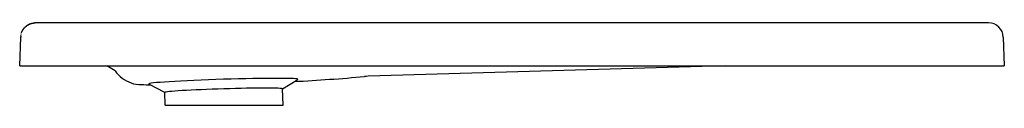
# Model space of a CAD drawing. Header units: millimetres. Extents: x 0 to 0.9, y -0.036 to 0.039.
import ezdxf

# ---------------------------------------------------------------- set-up
doc = ezdxf.new("R2010")
doc.units = ezdxf.units.MM
doc.layers.add('BLOCKS', color=3, linetype='Continuous')

msp = doc.modelspace()

# ---------------------------------------------------------------- linework, layer by layer
at = {"layer": 'BLOCKS'}
for p, q in [((0.2526, 0.03926), (0.01437, 0.03926)), ((0.88563, 0.03926), (0.2526, 0.03926)), ((0, 0), (0.00092, 0.02627)), ((0.89908, 0.02627), (0.9, 0)), ((0, 0), (0.00696, 0)), ((0.00696, 0), (0.2526, 0)), ((0.08717, -0.0046), (0.07951, 0)), ((0.2526, 0), (0.9, 0)), ((0.64471, 0), (0.31845, -0.00958)), ((0.1327, -0.0244), (0.11819, -0.01662)), ((0.24032, -0.02108), (0.25432, -0.01242)), ((0.13305, -0.03589), (0.1327, -0.02435)), ((0.24078, -0.03589), (0.24032, -0.02103)), ((0.13305, -0.03589), (0.24078, -0.03589))]:
    msp.add_line(p, q, dxfattribs=at)
for centre, radius, start, end in [((0.01437, 0.02579), 0.01347, 114.34056, 122.99422), ((0.88563, 0.0258), 0.01346, 2, 90), ((0.01437, 0.0258), 0.01346, 153.22183, 155.99344), ((0.01437, 0.0258), 0.01346, 153.22183, 155.99344), ((0.01437, 0.0258), 0.01346, 153.22183, 155.99344), ((0.01437, 0.02579), 0.01346, 135.97661, 139.49795), ((0.01437, 0.02579), 0.01346, 135.97661, 139.49795), ((0.11356, 0.01501), 0.03288, 216.61344, 248.98162), ((0.11052, 0.01347), 0.03044, 253.28606, 271.84578), ((0.12098, 0.07807), 0.0955, 264.30466, 269.21374), ((0.15249, 1.82873), 1.84569, 273.0673, 275.0592), ((0.32004, -0.0638), 0.05425, 91.68334, 95.06094)]:
    msp.add_arc(centre, radius, start, end, dxfattribs=at)
for centre, major_axis, ratio, start_param, end_param in [((0.18625, -0.01441), (0.06816, 0.0021), 0.030844, 1.569844, 3.195066), ((0.18625, -0.01441), (0.06816, 0.0021), 0.030844, 6.229712, 7.853029), ((0.31347, 0.01034), (0.00178, -0.02011), 0.058956, 0.000046, 0.0358), ((0.31785, 0.0106), (0.00059, -0.02018), 0.048765, 0.000044, 0.030885), ((0.18651, -0.02269), (-0.05381, -0.00166), 0.030844, 4.711437, 6.283185), ((0.18651, -0.02269), (-0.05381, -0.00166), 0.030844, 3.141593, 4.711437)]:
    msp.add_ellipse(centre, major_axis=major_axis, ratio=ratio, start_param=start_param, end_param=end_param, dxfattribs=at)
for points, weights in [([(0.00207, 0.03127), (0.00418, 0.03601), (0.00842, 0.03887), (0.01343, 0.03922)], [0.892132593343, 0.829963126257, 0.857089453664, 0.973511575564]), ([(0.00092, 0.02627), (0.00092, 0.02628), (0.00092, 0.02629), (0.00092, 0.0263)], [1, 0.999703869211, 0.999408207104, 0.999113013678])]:
    msp.add_rational_spline(points, weights, degree=3, dxfattribs=at)
for points in [[(0.00592, 0.03627), (0.00609, 0.03641), (0.00628, 0.03655), (0.00646, 0.03669)], [(0.00692, 0.03701), (0.00711, 0.03713), (0.0073, 0.03725), (0.00749, 0.03737)], [(0.008, 0.03765), (0.00819, 0.03776), (0.00838, 0.03785), (0.00858, 0.03795)], [(0.00858, 0.03795), (0.00863, 0.03797), (0.00867, 0.03799), (0.00872, 0.03801)], [(0.00903, 0.03815), (0.00906, 0.03817), (0.0091, 0.03818), (0.00913, 0.0382)], [(0.00941, 0.03831), (0.00951, 0.03835), (0.00961, 0.03839), (0.00971, 0.03842)], [(0.01021, 0.0386), (0.01042, 0.03867), (0.01063, 0.03873), (0.01085, 0.03879)], [(0.01135, 0.03891), (0.01157, 0.03896), (0.01179, 0.03901), (0.01201, 0.03905)], [(0.01249, 0.03912), (0.01272, 0.03916), (0.01295, 0.03918), (0.01318, 0.0392)], [(0.01343, 0.03922), (0.01334, 0.03922), (0.01326, 0.03921), (0.01318, 0.0392)], [(0.01343, 0.03922), (0.01354, 0.03923), (0.01366, 0.03924), (0.01377, 0.03924)], [(0.0139, 0.03925), (0.01386, 0.03925), (0.01381, 0.03924), (0.01377, 0.03924)], [(0.0139, 0.03925), (0.01396, 0.03925), (0.01401, 0.03925), (0.01407, 0.03925)], [(0.01413, 0.03925), (0.01419, 0.03925), (0.01424, 0.03925), (0.01429, 0.03925)], [(0.00101, 0.02742), (0.00096, 0.02704), (0.00093, 0.02665), (0.00092, 0.02627)], [(0.00101, 0.02742), (0.00102, 0.02752), (0.00103, 0.02761), (0.00104, 0.0277)], [(0.00119, 0.02855), (0.00123, 0.02873), (0.00127, 0.02891), (0.00132, 0.02909)], [(0.00155, 0.02991), (0.00161, 0.03008), (0.00166, 0.03024), (0.00172, 0.0304)], [(0.00189, 0.03085), (0.00192, 0.03092), (0.00195, 0.03099), (0.00198, 0.03107)], [(0.00199, 0.03108), (0.00201, 0.03113), (0.00204, 0.03119), (0.00206, 0.03124)], [(0.00207, 0.03127), (0.00216, 0.03147), (0.00225, 0.03167), (0.00235, 0.03186)], [(0.00221, 0.03157), (0.00223, 0.03161), (0.00225, 0.03166), (0.00227, 0.0317)], [(0.00257, 0.03228), (0.00269, 0.03249), (0.00281, 0.0327), (0.00294, 0.0329)], [(0.00328, 0.03343), (0.00342, 0.03362), (0.00355, 0.03381), (0.0037, 0.034)], [(0.00397, 0.03434), (0.004, 0.03438), (0.00403, 0.03442), (0.00407, 0.03446)], [(0.00412, 0.03452), (0.00415, 0.03456), (0.00418, 0.0346), (0.00422, 0.03463)], [(0.00497, 0.03543), (0.00513, 0.03559), (0.0053, 0.03575), (0.00548, 0.0359)], [(0.00094, 0.02663), (0.00094, 0.02668), (0.00094, 0.02673), (0.00094, 0.02677)]]:
    msp.add_open_spline(points, degree=3, dxfattribs=at)

doc.saveas('drawing.dxf')
